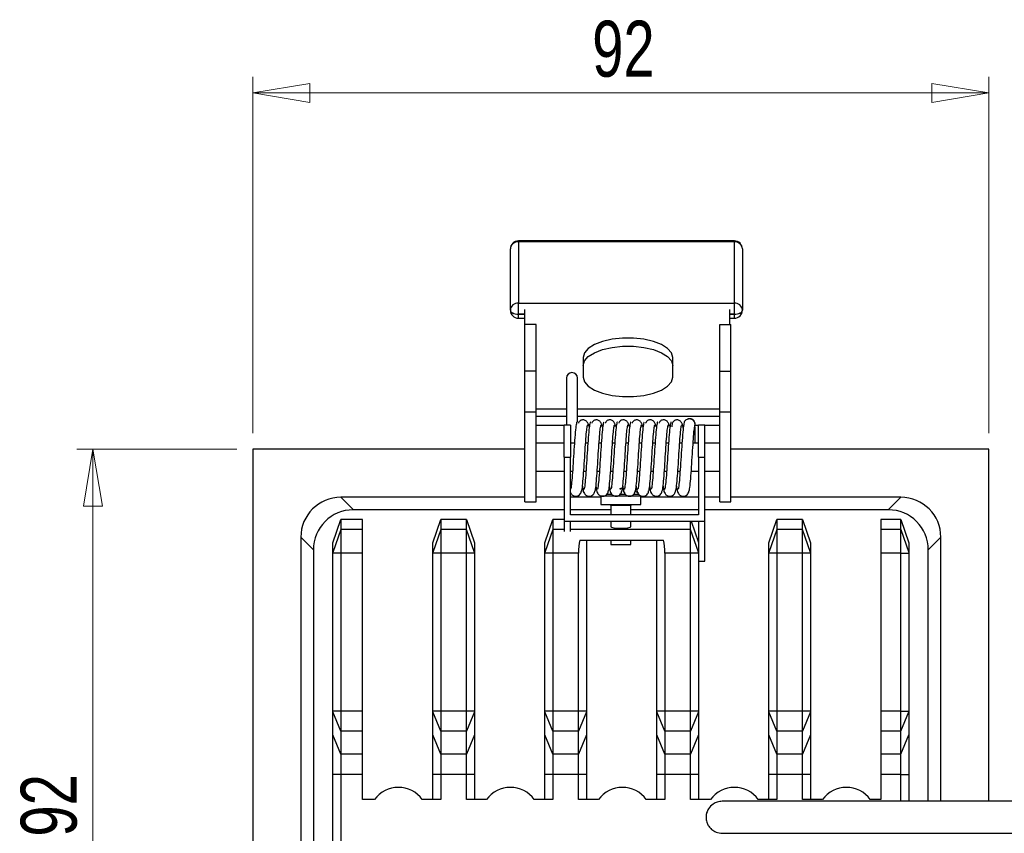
# Model space of a CAD drawing. Header units: millimetres. Extents: x 313 to 904, y 338 to 593.
# Tile 4 of 7: x 548 to 609, y 542 to 593. Entities that reach past the tile are written whole.
import ezdxf

# ---------------------------------------------------------------- set-up
doc = ezdxf.new("R2010")
doc.units = ezdxf.units.MM
doc.styles.add('SLDTEXTSTYLE0', font='TXT', dxfattribs={"width": 0.75})
doc.dimstyles.new('SLDDIMSTYLE0', dxfattribs={"dimtxt": 3.5, "dimasz": 3.556, "dimexe": 0, "dimexo": 0.0625, "dimgap": 0.875, "dimtad": 1, "dimdec": 0, "dimlfac": 2, "dimrnd": 1e-09, "dimzin": 12, "dimdsep": 46, "dimtxsty": 'SLDTEXTSTYLE0', "dimblk1": 'CLOSED', "dimblk2": 'CLOSED', "dimsah": 1, "dimcen": 0.09, "dimadec": 0, "dimazin": 3, "dimtfac": 1, "dimtdec": 0, "dimtofl": 0, "dimtmove": 0, "dimatfit": 3, "dimldrblk": 'CLOSED', "dimfxl": 0, "dimfrac": 2, "dimtolj": 1, "dimtzin": 12, "dimarcsym": 0})

# ---------------------------------------------------------------- blocks, each defined once
blk = doc.blocks.new('_Closed')
at = {"color": 0, "linetype": 'ByBlock', "lineweight": -2}
for p, q in [((-1, 0.166667), (0, 0)), ((-1, 0.166667), (-1, -0.166667)), ((0, 0), (-1, -0.166667)), ((0, 0), (-1, 0))]:
    blk.add_line(p, q, dxfattribs=at)
blk = doc.blocks.new('_D_2')
at = {"color": 7, "linetype": 'Continuous', "lineweight": 0}
for p, q in [((562.23, 566.833), (562.23, 589.104)), ((608.23, 566.833), (608.23, 589.104)), ((608.23, 588.104), (562.23, 588.104))]:
    blk.add_line(p, q, dxfattribs=at)
at = {"color": 7, "linetype": 'Continuous', "lineweight": 18, "xscale": 3.556, "yscale": 3.556, "rotation": 180.0000000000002}
blk.add_blockref('_Closed', (562.23, 588.104, -4.025), dxfattribs=at)
at = {"color": 7, "linetype": 'Continuous', "lineweight": 18, "xscale": 3.556, "yscale": 3.556}
blk.add_blockref('_Closed', (608.23, 588.104, -4.025), dxfattribs=at)
at = {"color": 7, "linetype": 'Continuous', "lineweight": 18, "insert": (583.438, 592.616), "char_height": 3.5, "attachment_point": 1, "style": 'SLDTEXTSTYLE0'}
blk.add_mtext('92', dxfattribs=at)
blk = doc.blocks.new('_D_3')
at = {"color": 7, "linetype": 'Continuous', "lineweight": 0}
for p, q in [((561.23, 565.833), (551.23, 565.833)), ((552.23, 565.833), (552.23, 519.833)), ((561.23, 519.833), (551.23, 519.833))]:
    blk.add_line(p, q, dxfattribs=at)
at = {"color": 7, "linetype": 'Continuous', "lineweight": 18, "xscale": 3.556, "yscale": 3.556}
for p, rotation in [((552.23, 565.833, -4.025), 90.0000000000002), ((552.23, 519.833, -4.025), 270.0000000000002)]:
    blk.add_blockref('_Closed', p, dxfattribs=dict(at, rotation=rotation))
at = {"color": 7, "linetype": 'Continuous', "lineweight": 18, "insert": (547.718, 541.626), "char_height": 3.5, "attachment_point": 1, "rotation": 90, "style": 'SLDTEXTSTYLE0'}
blk.add_mtext('92', dxfattribs=at)

msp = doc.modelspace()

# ---------------------------------------------------------------- linework, layer by layer
at = {"color": 7, "linetype": 'Continuous', "lineweight": 25}
for p, q in [((592.324, 578.853), (578.824, 578.853)), ((578.824, 578.796), (578.824, 574.968)), ((592.324, 578.796), (578.824, 578.796)), ((592.324, 574.968), (592.324, 578.796)), ((578.324, 574.526), (578.324, 578.353)), ((592.824, 578.353), (592.824, 574.526)), ((578.824, 574.968), (592.324, 574.968)), ((578.824, 574.277), (578.824, 574.968)), ((592.324, 574.277), (592.324, 574.968)), ((578.324, 574.521), (578.324, 574.526)), ((578.824, 574.277), (578.824, 574.272)), ((579.234, 573.62), (579.234, 574.572)), ((592.044, 573.62), (592.044, 574.572)), ((592.324, 574.272), (592.324, 574.277)), ((592.824, 574.526), (592.824, 574.521)), ((578.824, 574.021), (579.234, 574.021)), ((579.934, 573.62), (579.234, 573.62)), ((579.234, 570.713), (579.234, 573.62)), ((579.934, 570.713), (579.934, 573.62)), ((591.414, 573.62), (592.114, 573.62)), ((591.414, 570.713), (591.414, 573.62)), ((592.044, 574.021), (592.324, 574.021)), ((592.114, 570.713), (592.114, 573.62)), ((582.874, 571.563), (582.874, 570.342)), ((588.474, 570.342), (588.474, 571.563)), ((579.934, 570.713), (579.234, 570.713)), ((579.234, 568.144), (579.234, 570.713)), ((579.934, 568.144), (579.934, 570.713)), ((591.414, 570.713), (592.114, 570.713)), ((591.414, 568.144), (591.414, 570.713)), ((592.114, 568.144), (592.114, 570.713)), ((579.934, 568.144), (579.234, 568.144)), ((579.234, 562.542), (579.234, 568.144)), ((581.824, 568.348), (579.934, 568.348)), ((579.934, 562.542), (579.934, 568.144)), ((591.414, 568.348), (582.524, 568.348)), ((592.114, 568.144), (591.414, 568.144)), ((591.414, 562.542), (591.414, 568.144)), ((592.114, 562.542), (592.114, 568.144)), ((581.824, 567.87), (579.934, 567.87)), ((591.414, 567.87), (582.524, 567.87)), ((581.678, 567.316), (579.934, 567.316)), ((582.078, 567.343), (581.678, 567.343)), ((581.678, 565.343), (581.678, 567.343)), ((582.078, 567.343), (582.078, 565.343)), ((583.238, 567.257), (583.233, 567.254)), ((584.078, 567.257), (584.073, 567.254)), ((584.918, 567.257), (584.913, 567.254)), ((585.758, 567.257), (585.753, 567.254)), ((586.598, 567.257), (586.593, 567.254)), ((587.438, 567.257), (587.433, 567.254)), ((588.278, 567.257), (588.273, 567.254)), ((589.118, 567.257), (589.113, 567.254)), ((589.874, 567.388), (589.874, 567.387)), ((590.078, 567.316), (589.874, 567.316)), ((590.478, 567.343), (590.078, 567.343)), ((590.078, 565.343), (590.078, 567.343)), ((590.478, 565.343), (590.478, 567.343)), ((591.414, 567.316), (590.478, 567.316)), ((581.678, 566.215), (579.934, 566.215)), ((582.329, 566.215), (582.078, 566.215)), ((583.169, 566.215), (583.028, 566.215)), ((584.009, 566.215), (583.868, 566.215)), ((584.849, 566.215), (584.708, 566.215)), ((585.689, 566.215), (585.548, 566.215)), ((586.529, 566.215), (586.388, 566.215)), ((587.369, 566.215), (587.228, 566.215)), ((588.209, 566.215), (588.068, 566.215)), ((589.049, 566.215), (588.908, 566.215)), ((590.078, 566.215), (589.748, 566.215)), ((591.414, 566.215), (590.478, 566.215)), ((579.234, 565.833), (562.23, 565.833)), ((562.23, 565.833), (562.23, 519.833)), ((608.23, 565.833), (592.114, 565.833)), ((608.23, 543.833), (608.23, 565.833)), ((581.678, 565.343), (582.078, 565.343)), ((581.678, 565.343), (581.678, 561.343)), ((582.078, 561.743), (582.078, 565.343)), ((590.078, 565.343), (590.478, 565.343)), ((590.078, 565.343), (590.078, 561.743)), ((590.478, 561.343), (590.478, 565.343)), ((579.934, 564.47), (581.678, 564.47)), ((582.078, 564.47), (582.211, 564.47)), ((582.912, 564.47), (583.051, 564.47)), ((583.752, 564.47), (583.891, 564.47)), ((584.592, 564.47), (584.731, 564.47)), ((585.432, 564.47), (585.571, 564.47)), ((586.272, 564.47), (586.411, 564.47)), ((587.112, 564.47), (587.251, 564.47)), ((587.952, 564.47), (588.091, 564.47)), ((588.792, 564.47), (588.931, 564.47)), ((589.632, 564.47), (590.078, 564.47)), ((590.478, 564.47), (591.414, 564.47)), ((567.726, 562.833), (568.512, 562.047)), ((579.234, 562.833), (567.726, 562.833)), ((579.234, 562.542), (579.934, 562.542)), ((581.678, 562.833), (579.934, 562.833)), ((583.98, 562.833), (582.078, 562.833)), ((583.98, 562.923), (583.98, 562.371)), ((586.48, 562.371), (586.48, 562.923)), ((590.078, 562.833), (586.48, 562.833)), ((591.414, 562.833), (590.478, 562.833)), ((591.414, 562.542), (592.114, 562.542)), ((602.733, 562.833), (592.114, 562.833)), ((601.947, 562.047), (602.733, 562.833)), ((581.678, 562.047), (568.512, 562.047)), ((584.605, 562.047), (582.078, 562.047)), ((583.98, 562.371), (586.48, 562.371)), ((584.605, 562.321), (584.605, 561.743)), ((585.855, 561.743), (585.855, 562.321)), ((590.078, 562.047), (585.855, 562.047)), ((601.947, 562.047), (590.478, 562.047)), ((567.23, 559.988), (567.73, 561.453)), ((567.73, 561.453), (567.73, 560.827)), ((569.083, 561.453), (567.73, 561.453)), ((569.083, 560.827), (569.083, 561.453)), ((573.48, 559.988), (573.98, 561.453)), ((573.98, 561.453), (573.98, 560.827)), ((575.583, 561.453), (573.98, 561.453)), ((575.583, 560.827), (575.583, 561.453)), ((575.583, 561.453), (576.083, 559.988)), ((580.48, 559.988), (580.98, 561.453)), ((580.98, 561.453), (580.98, 560.827)), ((581.678, 561.453), (580.98, 561.453)), ((581.678, 561.343), (590.478, 561.343)), ((581.678, 561.343), (581.678, 560.692)), ((590.078, 561.743), (582.078, 561.743)), ((582.078, 560.692), (582.078, 561.343)), ((584.605, 561.343), (584.605, 560.987)), ((585.855, 560.987), (585.855, 561.343)), ((589.583, 560.827), (589.583, 561.343)), ((589.62, 561.343), (590.078, 560.002)), ((590.078, 561.343), (590.078, 558.843)), ((590.478, 558.843), (590.478, 561.343)), ((594.48, 559.988), (594.98, 561.453)), ((594.98, 561.453), (594.98, 560.827)), ((596.583, 561.453), (594.98, 561.453)), ((596.583, 560.827), (596.583, 561.453)), ((596.583, 561.453), (597.083, 559.988)), ((602.73, 561.453), (601.48, 561.453)), ((601.48, 561.453), (601.48, 560.827)), ((602.73, 560.827), (602.73, 561.453)), ((602.73, 561.453), (603.23, 559.988)), ((567.73, 560.827), (567.23, 559.388)), ((567.73, 560.827), (567.73, 559.34)), ((569.083, 560.827), (567.73, 560.827)), ((569.083, 559.34), (569.083, 560.827)), ((573.98, 560.827), (573.48, 559.388)), ((573.98, 560.827), (573.98, 559.34)), ((575.583, 560.827), (573.98, 560.827)), ((575.583, 559.34), (575.583, 560.827)), ((576.083, 559.388), (575.583, 560.827)), ((580.98, 560.827), (580.48, 559.388)), ((580.98, 560.827), (580.98, 559.34)), ((589.583, 559.34), (589.583, 560.827)), ((594.98, 560.827), (594.48, 559.388)), ((594.98, 560.827), (594.98, 559.34)), ((596.583, 560.827), (594.98, 560.827)), ((596.583, 559.34), (596.583, 560.827)), ((597.083, 559.388), (596.583, 560.827)), ((602.73, 560.827), (601.48, 560.827)), ((601.48, 560.827), (601.48, 559.34)), ((602.73, 559.34), (602.73, 560.827)), ((602.73, 560.827), (603.23, 559.388)), ((566.016, 559.55), (565.23, 560.336)), ((565.23, 560.336), (565.23, 525.329)), ((582.667, 560.162), (587.895, 560.162)), ((583.083, 560.162), (583.083, 549.472)), ((584.605, 560.162), (584.605, 559.871)), ((585.855, 559.871), (585.855, 560.162)), ((587.48, 549.472), (587.48, 560.162)), ((605.23, 560.336), (604.444, 559.55)), ((605.23, 543.833), (605.23, 560.336)), ((566.016, 559.55), (566.016, 526.115)), ((567.23, 559.388), (567.23, 559.988)), ((573.48, 559.388), (573.48, 559.988)), ((576.083, 559.988), (576.083, 559.388)), ((580.48, 559.388), (580.48, 559.988)), ((584.605, 559.871), (585.855, 559.871)), ((594.48, 559.388), (594.48, 559.988)), ((597.083, 559.988), (597.083, 559.388)), ((603.23, 559.988), (603.23, 559.388)), ((604.444, 543.833), (604.444, 559.55)), ((567.23, 559.34), (567.23, 559.388)), ((567.73, 559.34), (567.23, 559.34)), ((567.23, 549.472), (567.23, 559.34)), ((569.083, 559.34), (567.73, 559.34)), ((567.73, 559.34), (567.73, 549.472)), ((569.083, 549.472), (569.083, 559.34)), ((573.48, 559.34), (573.48, 559.388)), ((573.98, 559.34), (573.48, 559.34)), ((573.48, 549.472), (573.48, 559.34)), ((575.583, 559.34), (573.98, 559.34)), ((573.98, 559.34), (573.98, 549.472)), ((576.083, 559.34), (575.583, 559.34)), ((575.583, 549.472), (575.583, 559.34)), ((576.083, 559.388), (576.083, 559.34)), ((576.083, 559.34), (576.083, 549.472)), ((580.48, 559.34), (580.48, 559.388)), ((580.98, 559.34), (580.48, 559.34)), ((580.48, 549.472), (580.48, 559.34)), ((582.583, 559.34), (580.98, 559.34)), ((580.98, 559.34), (580.98, 549.472)), ((582.583, 549.472), (582.583, 559.34)), ((589.583, 559.34), (587.98, 559.34)), ((587.98, 559.34), (587.98, 549.472)), ((589.583, 549.472), (589.583, 559.34)), ((590.078, 558.843), (590.478, 558.843)), ((590.083, 558.843), (590.083, 549.472)), ((594.48, 559.34), (594.48, 559.388)), ((594.98, 559.34), (594.48, 559.34)), ((594.48, 549.472), (594.48, 559.34)), ((596.583, 559.34), (594.98, 559.34)), ((594.98, 559.34), (594.98, 549.472)), ((597.083, 559.34), (596.583, 559.34)), ((596.583, 549.472), (596.583, 559.34)), ((597.083, 559.388), (597.083, 559.34)), ((597.083, 559.34), (597.083, 549.472)), ((602.73, 559.34), (601.48, 559.34)), ((601.48, 559.34), (601.48, 549.472)), ((602.73, 559.34), (603.23, 559.34)), ((602.73, 549.472), (602.73, 559.34)), ((603.23, 559.388), (603.23, 559.34)), ((603.23, 559.34), (603.23, 549.472)), ((567.73, 549.472), (567.23, 549.472)), ((567.23, 549.431), (567.23, 549.472)), ((567.73, 548.211), (567.23, 549.431)), ((567.23, 547.996), (567.23, 549.431)), ((569.083, 549.472), (567.73, 549.472)), ((567.73, 549.472), (567.73, 548.211)), ((569.083, 548.211), (569.083, 549.472)), ((573.98, 549.472), (573.48, 549.472)), ((573.48, 549.431), (573.48, 549.472)), ((573.98, 548.211), (573.48, 549.431)), ((573.48, 547.996), (573.48, 549.431)), ((575.583, 549.472), (573.98, 549.472)), ((573.98, 549.472), (573.98, 548.211)), ((576.083, 549.472), (575.583, 549.472)), ((575.583, 548.211), (575.583, 549.472)), ((576.083, 549.431), (575.583, 548.211)), ((576.083, 549.472), (576.083, 549.431)), ((576.083, 549.431), (576.083, 547.996)), ((580.98, 549.472), (580.48, 549.472)), ((580.48, 549.431), (580.48, 549.472)), ((580.98, 548.211), (580.48, 549.431)), ((580.48, 547.996), (580.48, 549.431)), ((582.583, 549.472), (580.98, 549.472)), ((580.98, 549.472), (580.98, 548.211)), ((583.083, 549.472), (582.583, 549.472)), ((582.583, 548.211), (582.583, 549.472)), ((583.083, 549.431), (582.583, 548.211)), ((583.083, 549.472), (583.083, 549.431)), ((583.083, 549.431), (583.083, 547.996)), ((587.98, 549.472), (587.48, 549.472)), ((587.48, 549.431), (587.48, 549.472)), ((587.98, 548.211), (587.48, 549.431)), ((587.48, 547.996), (587.48, 549.431)), ((589.583, 549.472), (587.98, 549.472)), ((587.98, 549.472), (587.98, 548.211)), ((590.083, 549.472), (589.583, 549.472)), ((589.583, 548.211), (589.583, 549.472)), ((590.083, 549.431), (589.583, 548.211)), ((590.083, 549.472), (590.083, 549.431)), ((590.083, 549.431), (590.083, 547.996)), ((594.98, 549.472), (594.48, 549.472)), ((594.48, 549.431), (594.48, 549.472)), ((594.98, 548.211), (594.48, 549.431)), ((594.48, 547.996), (594.48, 549.431)), ((596.583, 549.472), (594.98, 549.472)), ((594.98, 549.472), (594.98, 548.211)), ((597.083, 549.472), (596.583, 549.472)), ((596.583, 548.211), (596.583, 549.472)), ((597.083, 549.431), (596.583, 548.211)), ((597.083, 549.472), (597.083, 549.431)), ((597.083, 549.431), (597.083, 547.996)), ((602.73, 549.472), (601.48, 549.472)), ((601.48, 549.472), (601.48, 548.211)), ((602.73, 549.472), (603.23, 549.472)), ((602.73, 548.211), (602.73, 549.472)), ((602.73, 548.211), (603.23, 549.431)), ((603.23, 549.472), (603.23, 549.431)), ((603.23, 549.431), (603.23, 547.996)), ((567.73, 546.776), (567.23, 547.996)), ((567.23, 545.515), (567.23, 547.996)), ((569.083, 548.211), (567.73, 548.211)), ((567.73, 548.211), (567.73, 546.776)), ((569.083, 546.776), (569.083, 548.211)), ((573.98, 546.776), (573.48, 547.996)), ((573.48, 545.515), (573.48, 547.996)), ((575.583, 548.211), (573.98, 548.211)), ((573.98, 548.211), (573.98, 546.776)), ((575.583, 546.776), (575.583, 548.211)), ((576.083, 547.996), (575.583, 546.776)), ((576.083, 547.996), (576.083, 545.515)), ((580.98, 546.776), (580.48, 547.996)), ((580.48, 545.515), (580.48, 547.996)), ((582.583, 548.211), (580.98, 548.211)), ((580.98, 548.211), (580.98, 546.776)), ((582.583, 546.776), (582.583, 548.211)), ((583.083, 547.996), (582.583, 546.776)), ((583.083, 547.996), (583.083, 545.515)), ((587.98, 546.776), (587.48, 547.996)), ((587.48, 545.515), (587.48, 547.996)), ((589.583, 548.211), (587.98, 548.211)), ((587.98, 548.211), (587.98, 546.776)), ((589.583, 546.776), (589.583, 548.211)), ((590.083, 547.996), (589.583, 546.776)), ((590.083, 547.996), (590.083, 545.515)), ((594.98, 546.776), (594.48, 547.996)), ((594.48, 545.515), (594.48, 547.996)), ((596.583, 548.211), (594.98, 548.211)), ((594.98, 548.211), (594.98, 546.776)), ((596.583, 546.776), (596.583, 548.211)), ((597.083, 547.996), (596.583, 546.776)), ((597.083, 547.996), (597.083, 545.515)), ((602.73, 548.211), (601.48, 548.211)), ((601.48, 548.211), (601.48, 546.776)), ((602.73, 546.776), (602.73, 548.211)), ((602.73, 546.776), (603.23, 547.996)), ((603.23, 547.996), (603.23, 545.515)), ((569.083, 546.776), (567.73, 546.776)), ((567.73, 546.776), (567.73, 545.515)), ((569.083, 545.515), (569.083, 546.776)), ((575.583, 546.776), (573.98, 546.776)), ((573.98, 546.776), (573.98, 545.515)), ((575.583, 545.515), (575.583, 546.776)), ((582.583, 546.776), (580.98, 546.776)), ((580.98, 546.776), (580.98, 545.515)), ((582.583, 545.515), (582.583, 546.776)), ((589.583, 546.776), (587.98, 546.776)), ((587.98, 546.776), (587.98, 545.515)), ((589.583, 545.515), (589.583, 546.776)), ((596.583, 546.776), (594.98, 546.776)), ((594.98, 546.776), (594.98, 545.515)), ((596.583, 545.515), (596.583, 546.776)), ((602.73, 546.776), (601.48, 546.776)), ((601.48, 546.776), (601.48, 545.515)), ((602.73, 545.515), (602.73, 546.776)), ((567.73, 545.515), (567.23, 545.515)), ((567.23, 540.15), (567.23, 545.515)), ((569.083, 545.515), (567.73, 545.515)), ((567.73, 545.515), (567.73, 540.15)), ((569.083, 543.953), (569.083, 545.515)), ((573.98, 545.515), (573.48, 545.515)), ((573.48, 543.953), (573.48, 545.515)), ((575.583, 545.515), (573.98, 545.515)), ((573.98, 545.515), (573.98, 543.953)), ((576.083, 545.515), (575.583, 545.515)), ((575.583, 543.953), (575.583, 545.515)), ((576.083, 545.515), (576.083, 543.953)), ((580.98, 545.515), (580.48, 545.515)), ((580.48, 543.953), (580.48, 545.515)), ((582.583, 545.515), (580.98, 545.515)), ((580.98, 545.515), (580.98, 543.953)), ((583.083, 545.515), (582.583, 545.515)), ((582.583, 543.953), (582.583, 545.515)), ((583.083, 545.515), (583.083, 543.953)), ((587.98, 545.515), (587.48, 545.515)), ((587.48, 543.953), (587.48, 545.515)), ((589.583, 545.515), (587.98, 545.515)), ((587.98, 545.515), (587.98, 543.953)), ((590.083, 545.515), (589.583, 545.515)), ((589.583, 543.953), (589.583, 545.515)), ((590.083, 545.515), (590.083, 543.953)), ((594.98, 545.515), (594.48, 545.515)), ((594.48, 543.953), (594.48, 545.515)), ((596.583, 545.515), (594.98, 545.515)), ((594.98, 545.515), (594.98, 543.953)), ((597.083, 545.515), (596.583, 545.515)), ((596.583, 543.953), (596.583, 545.515)), ((597.083, 545.515), (597.083, 543.953)), ((602.73, 545.515), (601.48, 545.515)), ((601.48, 545.515), (601.48, 543.953)), ((602.73, 545.515), (603.23, 545.515)), ((602.73, 543.833), (602.73, 545.515)), ((603.23, 545.515), (603.23, 543.833)), ((569.831, 543.953), (569.083, 543.953)), ((573.98, 543.953), (572.819, 543.953)), ((576.831, 543.953), (575.583, 543.953)), ((580.98, 543.953), (579.819, 543.953)), ((583.831, 543.953), (582.583, 543.953)), ((587.98, 543.953), (586.819, 543.953)), ((590.831, 543.953), (589.583, 543.953)), ((594.98, 543.953), (593.819, 543.953)), ((597.831, 543.953), (596.583, 543.953)), ((601.48, 543.953), (600.819, 543.953))]:
    msp.add_line(p, q, dxfattribs=at)
at = {"color": 8, "linetype": 'Continuous', "lineweight": 25}
for p, q in [((578.824, 578.853), (578.824, 578.796)), ((592.324, 578.796), (592.324, 578.853)), ((579.234, 574.277), (578.824, 574.277)), ((578.824, 574.021), (578.824, 574.272)), ((578.824, 574.272), (579.234, 574.272)), ((592.324, 574.277), (592.044, 574.277)), ((592.044, 574.272), (592.324, 574.272)), ((592.324, 574.021), (592.324, 574.272)), ((583.98, 562.923), (586.48, 562.923)), ((584.335, 563.019), (584.667, 563.019)), ((585.188, 563.019), (585.524, 563.019)), ((586.043, 563.019), (586.365, 563.019)), ((585.855, 562.321), (584.605, 562.321)), ((581.678, 560.827), (580.98, 560.827)), ((589.583, 560.827), (582.078, 560.827)), ((590.078, 559.402), (589.583, 560.827)), ((590.078, 559.34), (589.583, 559.34))]:
    msp.add_line(p, q, dxfattribs=at)
at = {"color": 7, "linetype": 'Continuous', "lineweight": 25, "flags": 128}
for points in [[(578.324, 574.526), (578.334, 574.477), (578.363, 574.43), (578.409, 574.387), (578.471, 574.35), (578.547, 574.319), (578.633, 574.296), (578.727, 574.282), (578.824, 574.277)], [(578.324, 574.521), (578.334, 574.472), (578.363, 574.425), (578.409, 574.382), (578.471, 574.345), (578.547, 574.314), (578.633, 574.291), (578.727, 574.277), (578.824, 574.272)], [(592.324, 574.277), (592.422, 574.282), (592.516, 574.296), (592.602, 574.319), (592.678, 574.35), (592.74, 574.387), (592.786, 574.43), (592.815, 574.477), (592.824, 574.526)], [(592.324, 574.272), (592.422, 574.277), (592.516, 574.291), (592.602, 574.314), (592.678, 574.345), (592.74, 574.382), (592.786, 574.425), (592.815, 574.472), (592.824, 574.521)], [(588.474, 571.563), (588.393, 571.856), (588.154, 572.131), (587.77, 572.373), (587.265, 572.568), (586.667, 572.705), (586.012, 572.776), (585.337, 572.776), (584.682, 572.705), (584.084, 572.568), (583.579, 572.373), (583.195, 572.131), (582.956, 571.856), (582.874, 571.563)], [(582.874, 571.059), (582.956, 571.352), (583.195, 571.627), (583.579, 571.869), (584.084, 572.064), (584.682, 572.201), (585.337, 572.272), (586.012, 572.272), (586.667, 572.201), (587.265, 572.064), (587.77, 571.869), (588.154, 571.627), (588.393, 571.352), (588.474, 571.059)], [(582.874, 570.342), (582.956, 570.05), (583.195, 569.774), (583.579, 569.532), (584.084, 569.337), (584.682, 569.2), (585.337, 569.129), (586.012, 569.129), (586.667, 569.2), (587.265, 569.337), (587.77, 569.532), (588.154, 569.774), (588.393, 570.05), (588.474, 570.342)], [(584.514, 563.288), (584.461, 563.267), (584.436, 563.256)]]:
    msp.add_lwpolyline(points, dxfattribs=at)
at = {"color": 7, "linetype": 'Continuous', "lineweight": 25}
for centre, radius, start, end in [((578.824, 578.353), 0.5, 90, 180), ((578.798, 578.322), 0.474, 86.74425, 176.3239), ((592.324, 578.353), 0.5, 0, 90), ((592.351, 578.322), 0.474, 3.6761, 93.25575), ((578.798, 574.495), 0.474, 86.74425, 176.3239), ((592.351, 574.495), 0.474, 3.6761, 93.25575), ((578.824, 574.521), 0.5, 180, 270), ((592.324, 574.521), 0.5, 270, 0), ((582.174, 570.271), 0.35, 2.15997, 177.88762), ((589.526, 567.384), 0.349, 0.62801, 114.19366), ((585.032, 563.037), 0.38, 58.65435, 69.93728), ((585.446, 562.997), 0.424, 110.6284, 130.38743), ((585.23, 561.421), 2, 56.68803, 64.30465), ((584.555, 562.321), 0.05, 0, 90), ((585.905, 562.321), 0.05, 90, 180), ((571.325, 542.833), 1.867, 36.85536, 143.14464), ((578.325, 542.833), 1.867, 36.85536, 143.14464), ((585.325, 542.833), 1.867, 36.85536, 143.14464), ((592.325, 542.833), 1.867, 36.85536, 143.14464), ((599.325, 542.833), 1.867, 36.85536, 143.14464)]:
    msp.add_arc(centre, radius, start, end, dxfattribs=at)
for centre, major_axis, ratio, start_param, end_param in [((567.733, 560.329), (-1.773, 1.773), 0.997265, 5.499157, 7.067214), ((602.726, 560.329), (1.773, 1.773), 0.997265, 5.499157, 7.067214), ((568.519, 559.543), (-1.773, 1.773), 0.997265, 5.499157, 7.067214), ((601.94, 559.543), (1.773, 1.773), 0.997265, 5.499157, 7.067214), ((585.23, 560.987), (0.625, 0), 0.133099, 3.141593, 6.283185), ((583.099, 559.34), (0, 1.5), 0.344328, 0.991178, 1.570796), ((587.463, 559.34), (0, 1.5), 0.344328, 4.712389, 5.292008)]:
    msp.add_ellipse(centre, major_axis=major_axis, ratio=ratio, start_param=start_param, end_param=end_param, dxfattribs=at)
for points, knots in [([(581.824, 570.284), (581.824, 569.824), (581.824, 569.133), (581.824, 568.26), (581.824, 567.721), (581.824, 567.36), (581.824, 567.316)], [0, 0, 0, 0, 0.545946, 0.821948, 0.978211, 1, 1, 1, 1]), ([(582.524, 567.527), (582.524, 567.606), (582.524, 568.2), (582.524, 568.911), (582.524, 569.721), (582.524, 570.284)], [0, 0, 0, 0, 0.045272, 0.337206, 1, 1, 1, 1]), ([(582.468, 567.5), (582.448, 567.409), (582.41, 567.229), (582.354, 566.595), (582.299, 565.806), (582.245, 564.958), (582.193, 564.18), (582.142, 563.608), (582.1, 563.309), (582.075, 563.335), (582.067, 563.344)], [0, 0, 0, 0, 0.137605, 0.27383, 0.408732, 0.542372, 0.674801, 0.80602, 0.935973, 1, 1, 1, 1]), ([(582.493, 567.534), (582.493, 567.534), (582.484, 567.551), (582.476, 567.525), (582.468, 567.5)], [0, 0, 0, 0, 0.006534, 1, 1, 1, 1]), ([(583.222, 567.257), (583.217, 567.302), (583.206, 567.401), (583.135, 567.525), (583.044, 567.61), (582.963, 567.654), (582.873, 567.673), (582.78, 567.664), (582.696, 567.627), (582.628, 567.567), (582.588, 567.512), (582.577, 567.478), (582.574, 567.472)], [0, 0, 0, 0, 0.165458, 0.366789, 0.459812, 0.549571, 0.637335, 0.723825, 0.809332, 0.894147, 0.979003, 1, 1, 1, 1]), ([(583.308, 567.5), (583.288, 567.409), (583.25, 567.229), (583.194, 566.595), (583.139, 565.806), (583.085, 564.958), (583.033, 564.18), (582.982, 563.608), (582.94, 563.309), (582.915, 563.335), (582.907, 563.344)], [0, 0, 0, 0, 0.137605, 0.27383, 0.408732, 0.542372, 0.674801, 0.80602, 0.935973, 1, 1, 1, 1]), ([(583.333, 567.534), (583.333, 567.534), (583.324, 567.551), (583.316, 567.525), (583.308, 567.5)], [0, 0, 0, 0, 0.006534, 1, 1, 1, 1]), ([(584.062, 567.257), (584.057, 567.302), (584.046, 567.401), (583.975, 567.525), (583.884, 567.61), (583.803, 567.654), (583.713, 567.673), (583.62, 567.664), (583.536, 567.627), (583.468, 567.567), (583.428, 567.512), (583.417, 567.478), (583.414, 567.472)], [0, 0, 0, 0, 0.165458, 0.366789, 0.459812, 0.549571, 0.637335, 0.723825, 0.809332, 0.894147, 0.979003, 1, 1, 1, 1]), ([(584.148, 567.5), (584.128, 567.409), (584.09, 567.229), (584.034, 566.595), (583.979, 565.806), (583.925, 564.958), (583.873, 564.18), (583.822, 563.608), (583.78, 563.309), (583.755, 563.335), (583.747, 563.344)], [0, 0, 0, 0, 0.137605, 0.27383, 0.408732, 0.542372, 0.674801, 0.80602, 0.935973, 1, 1, 1, 1]), ([(584.173, 567.534), (584.173, 567.534), (584.164, 567.551), (584.156, 567.525), (584.148, 567.5)], [0, 0, 0, 0, 0.006534, 1, 1, 1, 1]), ([(584.902, 567.257), (584.897, 567.302), (584.886, 567.401), (584.815, 567.525), (584.724, 567.61), (584.643, 567.654), (584.553, 567.673), (584.46, 567.664), (584.376, 567.627), (584.308, 567.567), (584.268, 567.512), (584.257, 567.478), (584.254, 567.472)], [0, 0, 0, 0, 0.165458, 0.366789, 0.459812, 0.549571, 0.637335, 0.723825, 0.809332, 0.894147, 0.979003, 1, 1, 1, 1]), ([(584.988, 567.5), (584.968, 567.409), (584.93, 567.229), (584.874, 566.595), (584.819, 565.806), (584.765, 564.958), (584.713, 564.18), (584.662, 563.608), (584.62, 563.309), (584.595, 563.335), (584.587, 563.344)], [0, 0, 0, 0, 0.1376045, 0.2738297, 0.4087321, 0.5423716, 0.674801, 0.8060197, 0.935973, 1, 1, 1, 1]), ([(585.013, 567.534), (585.013, 567.534), (585.004, 567.551), (584.996, 567.525), (584.988, 567.5)], [0, 0, 0, 0, 0.006534, 1, 1, 1, 1]), ([(585.742, 567.257), (585.737, 567.302), (585.726, 567.401), (585.655, 567.525), (585.564, 567.61), (585.483, 567.654), (585.393, 567.673), (585.3, 567.664), (585.216, 567.627), (585.148, 567.567), (585.108, 567.512), (585.097, 567.478), (585.094, 567.472)], [0, 0, 0, 0, 0.165458, 0.366789, 0.459812, 0.549571, 0.637335, 0.723825, 0.809332, 0.894147, 0.979003, 1, 1, 1, 1]), ([(585.828, 567.5), (585.808, 567.409), (585.77, 567.229), (585.714, 566.595), (585.659, 565.806), (585.605, 564.958), (585.553, 564.18), (585.502, 563.608), (585.46, 563.309), (585.435, 563.335), (585.427, 563.344)], [0, 0, 0, 0, 0.1376045, 0.2738297, 0.4087321, 0.5423716, 0.674801, 0.8060197, 0.935973, 1, 1, 1, 1]), ([(585.853, 567.534), (585.853, 567.534), (585.844, 567.551), (585.836, 567.525), (585.828, 567.5)], [0, 0, 0, 0, 0.0065337, 1, 1, 1, 1]), ([(586.582, 567.257), (586.577, 567.302), (586.566, 567.401), (586.495, 567.525), (586.404, 567.61), (586.323, 567.654), (586.233, 567.673), (586.14, 567.664), (586.056, 567.627), (585.988, 567.567), (585.948, 567.512), (585.937, 567.478), (585.934, 567.472)], [0, 0, 0, 0, 0.165458, 0.366789, 0.459812, 0.549571, 0.637335, 0.723825, 0.809332, 0.894147, 0.979003, 1, 1, 1, 1]), ([(586.668, 567.5), (586.648, 567.409), (586.61, 567.229), (586.554, 566.595), (586.499, 565.806), (586.445, 564.958), (586.393, 564.18), (586.342, 563.608), (586.3, 563.309), (586.275, 563.335), (586.267, 563.344)], [0, 0, 0, 0, 0.1376045, 0.2738297, 0.4087321, 0.5423716, 0.674801, 0.8060197, 0.935973, 1, 1, 1, 1]), ([(586.693, 567.534), (586.693, 567.534), (586.684, 567.551), (586.676, 567.525), (586.668, 567.5)], [0, 0, 0, 0, 0.0065337, 1, 1, 1, 1]), ([(587.422, 567.257), (587.417, 567.302), (587.406, 567.401), (587.335, 567.525), (587.244, 567.61), (587.163, 567.654), (587.073, 567.673), (586.98, 567.664), (586.896, 567.627), (586.828, 567.567), (586.788, 567.512), (586.777, 567.478), (586.774, 567.472)], [0, 0, 0, 0, 0.165458, 0.366789, 0.459812, 0.549571, 0.637335, 0.723825, 0.809332, 0.894147, 0.979003, 1, 1, 1, 1]), ([(587.508, 567.5), (587.488, 567.409), (587.45, 567.229), (587.394, 566.595), (587.339, 565.806), (587.285, 564.958), (587.233, 564.18), (587.182, 563.608), (587.14, 563.309), (587.115, 563.335), (587.107, 563.344)], [0, 0, 0, 0, 0.137605, 0.27383, 0.408732, 0.542372, 0.674801, 0.80602, 0.935973, 1, 1, 1, 1]), ([(587.533, 567.534), (587.533, 567.534), (587.524, 567.551), (587.516, 567.525), (587.508, 567.5)], [0, 0, 0, 0, 0.0065337, 1, 1, 1, 1]), ([(588.262, 567.257), (588.257, 567.302), (588.246, 567.401), (588.175, 567.525), (588.084, 567.61), (588.003, 567.654), (587.913, 567.673), (587.82, 567.664), (587.736, 567.627), (587.668, 567.567), (587.628, 567.512), (587.617, 567.478), (587.614, 567.472)], [0, 0, 0, 0, 0.165458, 0.366789, 0.459812, 0.549571, 0.637335, 0.723825, 0.809332, 0.894147, 0.979003, 1, 1, 1, 1]), ([(588.348, 567.5), (588.328, 567.409), (588.29, 567.229), (588.234, 566.595), (588.179, 565.806), (588.125, 564.958), (588.073, 564.18), (588.022, 563.608), (587.98, 563.309), (587.955, 563.335), (587.947, 563.344)], [0, 0, 0, 0, 0.137605, 0.27383, 0.408732, 0.542372, 0.674801, 0.80602, 0.935973, 1, 1, 1, 1]), ([(588.373, 567.534), (588.373, 567.534), (588.364, 567.551), (588.356, 567.525), (588.348, 567.5)], [0, 0, 0, 0, 0.006534, 1, 1, 1, 1]), ([(589.15, 566.988), (589.14, 567.122), (589.126, 567.311), (589.016, 567.525), (588.924, 567.61), (588.843, 567.654), (588.753, 567.673), (588.66, 567.664), (588.576, 567.627), (588.507, 567.567), (588.458, 567.492), (588.418, 567.379), (588.419, 567.295), (588.419, 567.239)], [0, 0, 0, 0, 0.315203, 0.442575, 0.501426, 0.558212, 0.613736, 0.668454, 0.72255, 0.776208, 0.829892, 0.884438, 1, 1, 1, 1]), ([(589.188, 567.5), (589.168, 567.409), (589.13, 567.229), (589.074, 566.595), (589.019, 565.806), (588.965, 564.958), (588.913, 564.18), (588.862, 563.608), (588.82, 563.309), (588.795, 563.335), (588.787, 563.344)], [0, 0, 0, 0, 0.137605, 0.27383, 0.408732, 0.542372, 0.674801, 0.80602, 0.935973, 1, 1, 1, 1]), ([(589.187, 567.498), (589.195, 567.521), (589.212, 567.572), (589.264, 567.642), (589.339, 567.704), (589.437, 567.745), (589.548, 567.753), (589.655, 567.728), (589.746, 567.676), (589.789, 567.625), (589.809, 567.601)], [0, 0, 0, 0, 0.096459, 0.207493, 0.332391, 0.468143, 0.6093, 0.74898, 0.880705, 1, 1, 1, 1]), ([(589.809, 567.601), (589.783, 567.63), (589.73, 567.688), (589.62, 567.737), (589.518, 567.746), (589.443, 567.731), (589.403, 567.714), (589.388, 567.705), (589.383, 567.702)], [0, 0, 0, 0, 0.240024, 0.480053, 0.719875, 0.857761, 0.953827, 1, 1, 1, 1]), ([(589.852, 567.285), (589.86, 567.319), (589.878, 567.391), (589.855, 567.504), (589.797, 567.606), (589.707, 567.684), (589.596, 567.727), (589.482, 567.734), (589.414, 567.712), (589.383, 567.702)], [0, 0, 0, 0, 0.134256, 0.282931, 0.431265, 0.579484, 0.727805, 0.876378, 1, 1, 1, 1]), ([(589.85, 567.513), (589.84, 567.539), (589.822, 567.584), (589.789, 567.619), (589.775, 567.634)], [0, 0, 0, 0, 0.565431, 1, 1, 1, 1]), ([(582.75, 563.221), (582.761, 563.214), (582.79, 563.196), (582.837, 563.529), (582.891, 564.128), (582.944, 564.914), (582.995, 565.748), (583.045, 566.5), (583.094, 567.083), (583.126, 567.235), (583.142, 567.311)], [0, 0, 0, 0, 0.079348, 0.214628, 0.348636, 0.48143, 0.613017, 0.743347, 0.87236, 1, 1, 1, 1]), ([(583.142, 567.311), (583.15, 567.336), (583.159, 567.364), (583.17, 567.349), (583.171, 567.347)], [0, 0, 0, 0, 0.881404, 1, 1, 1, 1]), ([(583.59, 563.221), (583.601, 563.214), (583.63, 563.196), (583.677, 563.529), (583.731, 564.128), (583.784, 564.914), (583.835, 565.748), (583.885, 566.5), (583.934, 567.083), (583.966, 567.235), (583.982, 567.311)], [0, 0, 0, 0, 0.079348, 0.214628, 0.348636, 0.48143, 0.613017, 0.743347, 0.87236, 1, 1, 1, 1]), ([(583.982, 567.311), (583.99, 567.336), (583.999, 567.364), (584.01, 567.349), (584.011, 567.347)], [0, 0, 0, 0, 0.881404, 1, 1, 1, 1]), ([(584.43, 563.221), (584.441, 563.214), (584.47, 563.196), (584.517, 563.529), (584.571, 564.128), (584.624, 564.914), (584.675, 565.748), (584.725, 566.5), (584.774, 567.083), (584.806, 567.235), (584.822, 567.311)], [0, 0, 0, 0, 0.0793485, 0.2146277, 0.3486362, 0.4814303, 0.6130173, 0.7433468, 0.8723596, 1, 1, 1, 1]), ([(584.822, 567.311), (584.83, 567.336), (584.839, 567.364), (584.85, 567.349), (584.851, 567.347)], [0, 0, 0, 0, 0.881404, 1, 1, 1, 1]), ([(585.27, 563.221), (585.281, 563.214), (585.31, 563.196), (585.357, 563.529), (585.411, 564.128), (585.464, 564.914), (585.515, 565.748), (585.565, 566.5), (585.614, 567.083), (585.646, 567.235), (585.662, 567.311)], [0, 0, 0, 0, 0.079348, 0.214628, 0.348636, 0.48143, 0.613017, 0.743347, 0.87236, 1, 1, 1, 1]), ([(585.662, 567.311), (585.67, 567.336), (585.679, 567.364), (585.69, 567.349), (585.691, 567.347)], [0, 0, 0, 0, 0.881404, 1, 1, 1, 1]), ([(586.11, 563.221), (586.121, 563.214), (586.15, 563.196), (586.197, 563.529), (586.251, 564.128), (586.304, 564.914), (586.355, 565.748), (586.405, 566.5), (586.454, 567.083), (586.486, 567.235), (586.502, 567.311)], [0, 0, 0, 0, 0.079348, 0.214628, 0.348636, 0.48143, 0.613017, 0.743347, 0.87236, 1, 1, 1, 1]), ([(586.502, 567.311), (586.51, 567.336), (586.519, 567.364), (586.53, 567.349), (586.531, 567.347)], [0, 0, 0, 0, 0.881404, 1, 1, 1, 1]), ([(586.95, 563.221), (586.961, 563.214), (586.99, 563.196), (587.037, 563.529), (587.091, 564.128), (587.144, 564.914), (587.195, 565.748), (587.245, 566.5), (587.294, 567.083), (587.326, 567.235), (587.342, 567.311)], [0, 0, 0, 0, 0.0793485, 0.2146277, 0.3486362, 0.4814303, 0.6130173, 0.7433468, 0.8723596, 1, 1, 1, 1]), ([(587.342, 567.311), (587.35, 567.336), (587.359, 567.364), (587.37, 567.349), (587.371, 567.347)], [0, 0, 0, 0, 0.881404, 1, 1, 1, 1]), ([(587.79, 563.221), (587.801, 563.214), (587.83, 563.196), (587.877, 563.529), (587.931, 564.128), (587.984, 564.914), (588.035, 565.748), (588.085, 566.5), (588.134, 567.083), (588.166, 567.235), (588.182, 567.311)], [0, 0, 0, 0, 0.079348, 0.214628, 0.348636, 0.48143, 0.613017, 0.743347, 0.87236, 1, 1, 1, 1]), ([(588.182, 567.311), (588.19, 567.336), (588.199, 567.364), (588.21, 567.349), (588.211, 567.347)], [0, 0, 0, 0, 0.881404, 1, 1, 1, 1]), ([(588.63, 563.221), (588.641, 563.214), (588.67, 563.196), (588.717, 563.529), (588.771, 564.128), (588.824, 564.914), (588.875, 565.748), (588.925, 566.5), (588.974, 567.083), (589.006, 567.235), (589.022, 567.311)], [0, 0, 0, 0, 0.079348, 0.214628, 0.348636, 0.48143, 0.613017, 0.743347, 0.87236, 1, 1, 1, 1]), ([(589.022, 567.311), (589.03, 567.336), (589.039, 567.364), (589.05, 567.349), (589.051, 567.347)], [0, 0, 0, 0, 0.881404, 1, 1, 1, 1]), ([(589.47, 563.221), (589.481, 563.214), (589.51, 563.196), (589.557, 563.529), (589.611, 564.128), (589.664, 564.914), (589.715, 565.748), (589.765, 566.5), (589.814, 567.083), (589.846, 567.235), (589.862, 567.311)], [0, 0, 0, 0, 0.079348, 0.214628, 0.348636, 0.48143, 0.613017, 0.743347, 0.87236, 1, 1, 1, 1]), ([(589.874, 566.215), (589.874, 566.341), (589.874, 566.616), (589.874, 567.039), (589.874, 567.188), (589.874, 567.238)], [0, 0, 0, 0, 0.35704, 0.786267, 1, 1, 1, 1]), ([(582.078, 563.131), (582.088, 563.106), (582.12, 563.03), (582.215, 562.951), (582.327, 562.907), (582.418, 562.896), (582.506, 562.908), (582.605, 562.948), (582.695, 563.028), (582.753, 563.138), (582.761, 563.212), (582.764, 563.243)], [0, 0, 0, 0, 0.091712, 0.280728, 0.376827, 0.471418, 0.562377, 0.647736, 0.795698, 0.912087, 1, 1, 1, 1]), ([(582.83, 563.519), (582.832, 563.497), (582.848, 563.349), (582.863, 563.296), (582.876, 563.251)], [0, 0, 0, 0, 0.1507166, 1, 1, 1, 1]), ([(582.857, 563.348), (582.863, 563.299), (582.875, 563.202), (582.944, 563.051), (583.054, 562.951), (583.167, 562.907), (583.258, 562.896), (583.346, 562.908), (583.445, 562.948), (583.535, 563.028), (583.593, 563.138), (583.601, 563.212), (583.604, 563.243)], [0, 0, 0, 0, 0.140714, 0.28421, 0.433167, 0.508899, 0.583443, 0.655125, 0.722393, 0.838996, 0.930719, 1, 1, 1, 1]), ([(583.67, 563.519), (583.672, 563.497), (583.688, 563.349), (583.703, 563.296), (583.716, 563.251)], [0, 0, 0, 0, 0.150717, 1, 1, 1, 1]), ([(583.697, 563.348), (583.703, 563.299), (583.715, 563.202), (583.784, 563.051), (583.894, 562.951), (584.007, 562.907), (584.098, 562.896), (584.186, 562.908), (584.285, 562.948), (584.375, 563.028), (584.433, 563.138), (584.441, 563.212), (584.444, 563.243)], [0, 0, 0, 0, 0.140714, 0.28421, 0.433167, 0.508899, 0.583443, 0.655125, 0.722393, 0.838996, 0.930719, 1, 1, 1, 1]), ([(584.51, 563.519), (584.512, 563.497), (584.528, 563.349), (584.543, 563.296), (584.556, 563.251)], [0, 0, 0, 0, 0.150717, 1, 1, 1, 1]), ([(584.537, 563.348), (584.543, 563.299), (584.555, 563.202), (584.624, 563.051), (584.734, 562.951), (584.847, 562.907), (584.938, 562.896), (585.026, 562.908), (585.125, 562.948), (585.215, 563.028), (585.273, 563.138), (585.281, 563.212), (585.284, 563.243)], [0, 0, 0, 0, 0.140714, 0.28421, 0.433167, 0.508899, 0.583443, 0.655125, 0.722393, 0.838996, 0.930719, 1, 1, 1, 1]), ([(585.35, 563.519), (585.352, 563.497), (585.368, 563.349), (585.383, 563.296), (585.396, 563.251)], [0, 0, 0, 0, 0.150717, 1, 1, 1, 1]), ([(585.377, 563.348), (585.383, 563.299), (585.395, 563.202), (585.464, 563.051), (585.574, 562.951), (585.687, 562.907), (585.778, 562.896), (585.866, 562.908), (585.965, 562.948), (586.055, 563.028), (586.113, 563.138), (586.121, 563.212), (586.124, 563.243)], [0, 0, 0, 0, 0.140714, 0.28421, 0.433167, 0.508899, 0.583443, 0.655125, 0.722393, 0.838996, 0.930719, 1, 1, 1, 1]), ([(586.19, 563.519), (586.192, 563.497), (586.208, 563.349), (586.223, 563.296), (586.236, 563.251)], [0, 0, 0, 0, 0.150717, 1, 1, 1, 1]), ([(586.217, 563.348), (586.223, 563.299), (586.235, 563.202), (586.304, 563.051), (586.414, 562.951), (586.527, 562.907), (586.618, 562.896), (586.706, 562.908), (586.805, 562.948), (586.895, 563.028), (586.953, 563.138), (586.961, 563.212), (586.964, 563.243)], [0, 0, 0, 0, 0.140714, 0.28421, 0.433167, 0.508899, 0.583443, 0.655125, 0.722393, 0.838996, 0.930719, 1, 1, 1, 1]), ([(587.03, 563.519), (587.032, 563.497), (587.048, 563.349), (587.063, 563.296), (587.076, 563.251)], [0, 0, 0, 0, 0.1507166, 1, 1, 1, 1]), ([(587.057, 563.348), (587.063, 563.299), (587.075, 563.202), (587.144, 563.051), (587.254, 562.951), (587.367, 562.907), (587.458, 562.896), (587.546, 562.908), (587.645, 562.948), (587.735, 563.028), (587.793, 563.138), (587.801, 563.212), (587.804, 563.243)], [0, 0, 0, 0, 0.140714, 0.28421, 0.433167, 0.508899, 0.583443, 0.655125, 0.722393, 0.838996, 0.930719, 1, 1, 1, 1]), ([(587.87, 563.519), (587.872, 563.497), (587.888, 563.349), (587.903, 563.296), (587.916, 563.251)], [0, 0, 0, 0, 0.150717, 1, 1, 1, 1]), ([(587.897, 563.348), (587.903, 563.299), (587.915, 563.202), (587.984, 563.051), (588.094, 562.951), (588.207, 562.907), (588.298, 562.896), (588.386, 562.908), (588.485, 562.948), (588.575, 563.028), (588.633, 563.138), (588.641, 563.212), (588.644, 563.243)], [0, 0, 0, 0, 0.140714, 0.28421, 0.433167, 0.508899, 0.583443, 0.655125, 0.722393, 0.838996, 0.930719, 1, 1, 1, 1]), ([(588.71, 563.519), (588.712, 563.497), (588.728, 563.349), (588.743, 563.296), (588.756, 563.251)], [0, 0, 0, 0, 0.150717, 1, 1, 1, 1]), ([(588.737, 563.348), (588.743, 563.299), (588.755, 563.202), (588.824, 563.051), (588.934, 562.951), (589.047, 562.907), (589.138, 562.896), (589.226, 562.908), (589.325, 562.948), (589.415, 563.028), (589.473, 563.138), (589.481, 563.212), (589.484, 563.243)], [0, 0, 0, 0, 0.1407143, 0.2842096, 0.4331665, 0.5088994, 0.583443, 0.6551249, 0.7223929, 0.8389965, 0.930719, 1, 1, 1, 1]), ([(591.57, 543.833), (591.461, 543.823), (591.257, 543.804), (590.944, 543.647), (590.716, 543.411), (590.608, 543.174), (590.572, 543.025), (590.553, 542.9), (590.553, 542.713), (590.604, 542.492), (590.726, 542.261), (590.908, 542.057), (591.196, 541.874), (591.439, 541.847), (591.57, 541.833)], [0, 0, 0, 0, 0.106357, 0.198933, 0.338888, 0.425659, 0.452948, 0.474428, 0.530534, 0.625458, 0.693597, 0.778413, 0.881116, 1, 1, 1, 1]), ([(646.369, 543.833), (645.413, 543.833), (643.289, 543.833), (640.199, 543.833), (637.316, 543.833), (634.914, 543.833), (632.787, 543.833), (630.703, 543.833), (628.598, 543.833), (625.708, 543.833), (622.05, 543.833), (617.641, 543.833), (613.492, 543.833), (609.632, 543.833), (606.115, 543.833), (602.792, 543.833), (600.048, 543.833), (597.822, 543.833), (596.037, 543.833), (594.69, 543.833), (593.695, 543.833), (592.961, 543.833), (592.316, 543.833), (591.837, 543.833), (591.575, 543.833), (591.58, 543.833), (591.583, 543.833)], [0, 0, 0, 0, 0.043576, 0.09683, 0.141249, 0.175312, 0.206624, 0.238387, 0.270443, 0.302652, 0.370148, 0.437138, 0.503821, 0.560464, 0.616472, 0.670753, 0.724422, 0.760549, 0.798499, 0.838081, 0.860237, 0.885672, 0.914021, 0.944938, 0.97798, 1, 1, 1, 1]), ([(591.588, 541.833), (591.587, 541.833), (591.586, 541.833), (591.909, 541.833), (592.44, 541.833), (593.065, 541.833), (593.67, 541.833), (594.388, 541.833), (595.292, 541.833), (596.519, 541.833), (597.931, 541.833), (599.596, 541.833), (601.484, 541.833), (603.872, 541.833), (606.749, 541.833), (609.703, 541.833), (612.304, 541.833), (614.523, 541.833), (616.752, 541.833), (618.972, 541.833), (621.206, 541.833), (623.596, 541.833), (626.207, 541.833), (629.134, 541.833), (632.346, 541.833), (635.87, 541.833), (639.624, 541.833), (643.149, 541.833), (645.413, 541.833), (646.369, 541.833)], [0, 0, 0, 0, 0.02645, 0.061925, 0.093037, 0.119043, 0.13932, 0.15475, 0.183534, 0.210721, 0.239948, 0.272179, 0.306662, 0.341567, 0.394342, 0.447146, 0.48119, 0.515391, 0.549549, 0.583455, 0.616909, 0.651477, 0.692397, 0.73588, 0.7849, 0.838929, 0.896797, 0.956436, 1, 1, 1, 1])]:
    msp.add_open_spline(points, degree=3, knots=knots, dxfattribs=at)

# ---------------------------------------------------------------- dimensions: what is measured, and where the dimension line sits
at = {"color": 7, "linetype": 'Continuous', "lineweight": 18}
dim = msp.add_linear_dim(base=(562.23, 588.104), p1=(608.23, 565.833), p2=(562.23, 565.833), dimstyle='SLDDIMSTYLE0', dxfattribs=at)
dim.commit()
dim.dimension.update_dxf_attribs({"geometry": '_D_2', "text_midpoint": (586.024, 588.104), "dimtype": 160})
dim = msp.add_linear_dim(base=(552.23, 519.833), p1=(562.23, 565.833), p2=(562.23, 519.833), angle=90, dimstyle='SLDDIMSTYLE0', dxfattribs=at)
dim.commit()
dim.dimension.update_dxf_attribs({"geometry": '_D_3', "text_midpoint": (552.23, 544.212), "dimtype": 160})

doc.saveas('drawing.dxf')
